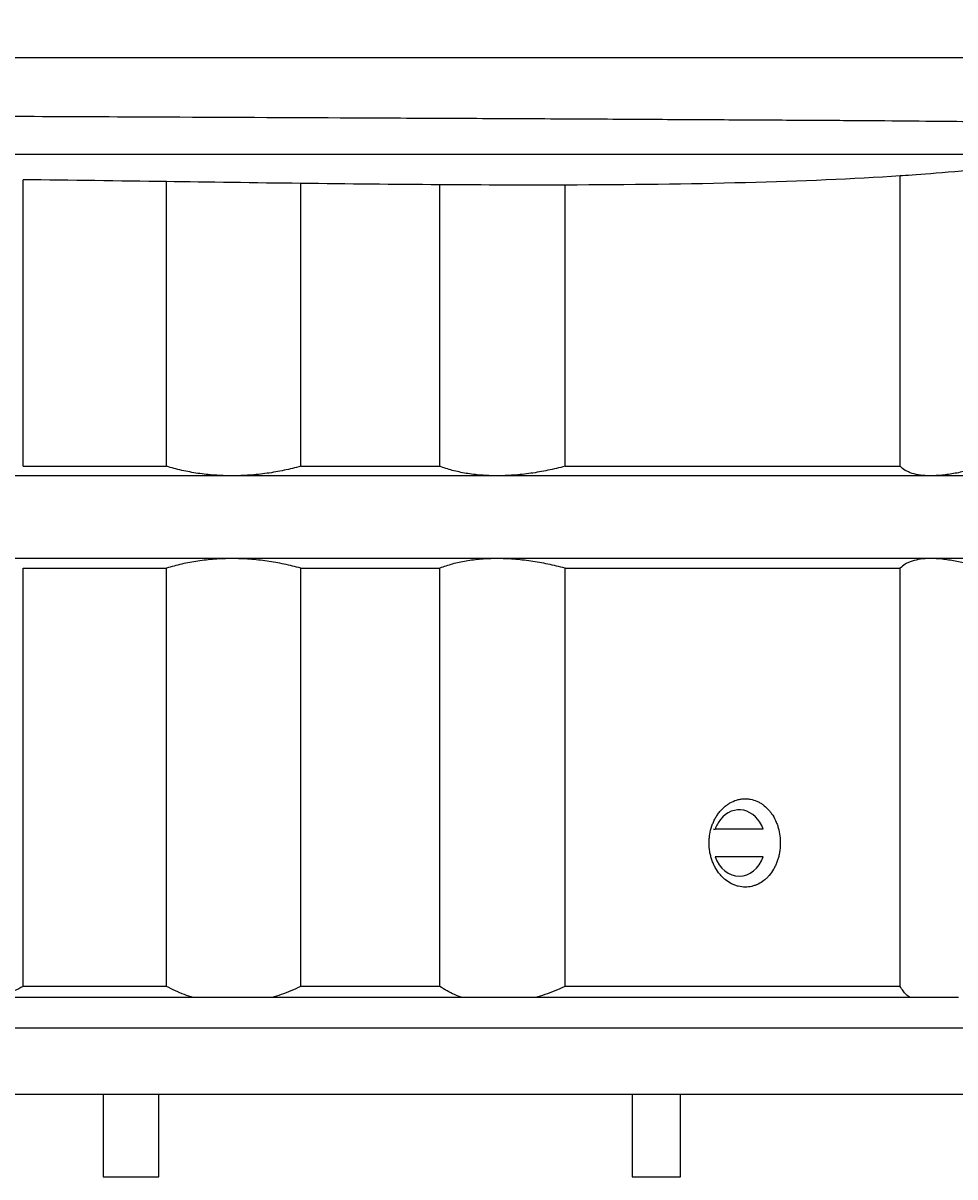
# Model space of a CAD drawing. Header units: millimetres. Extents: x 10970 to 13470, y -3153 to -1153.
# Tile 9 of 18: x 11678 to 12015, y -2250 to -1832. Entities that reach past the tile are written whole.
import ezdxf

# ---------------------------------------------------------------- set-up
doc = ezdxf.new("R2010")
doc.units = ezdxf.units.MM
doc.layers.add('標注線', color=7, linetype='Continuous')
doc.dimstyles.new('ISO-25', dxfattribs={"dimtxt": 2.5, "dimasz": 40, "dimexe": 30, "dimexo": 0.625, "dimtad": 1, "dimdec": 4, "dimdsep": 46, "dimlunit": 6, "dimtxsty": 'Standard', "dimcen": 2.5, "dimadec": 0, "dimazin": 0, "dimtfac": 1, "dimtdec": 4, "dimtmove": 0, "dimatfit": 3, "dimfxl": 1, "dimtolj": 1, "dimtzin": 0, "dimarcsym": 0})

# ---------------------------------------------------------------- blocks, each defined once
blk = doc.blocks.new('*D54')
at = {"layer": 'Defpoints', "color": 0}
for p in [(12093.12, -1773.94), (11321.12, -1854.89), (12093.12, -1854.89)]:
    blk.add_point(p, dxfattribs=at)
at = {"layer": '標注線', "color": 0, "lineweight": -2}
for p, q in [((11321.12, -1854.26), (11321.12, -1743.94)), ((12093.12, -1854.26), (12093.12, -1743.94)), ((11361.12, -1773.94), (12053.12, -1773.94))]:
    blk.add_line(p, q, dxfattribs=at)
at = {"layer": '標注線', "color": 0}
for points in [[(11361.12, -1767.27), (11361.12, -1780.6), (11321.12, -1773.94)], [(12053.12, -1780.6), (12053.12, -1767.27), (12093.12, -1773.94)]]:
    blk.add_solid(points, dxfattribs=at)
at = {"layer": '標注線', "color": 0, "insert": (11707.12, -1748.31), "char_height": 2.5, "attachment_point": 5}
blk.add_mtext('{{\\H20x;39}}', dxfattribs=at)

msp = doc.modelspace()

# ---------------------------------------------------------------- hatches: boundary and pattern name
at = {"linetype": 'Continuous'}
h = msp.add_hatch(dxfattribs=at)
h.set_pattern_fill('ANSI31', scale=100, angle=-90, style=0)
h.set_pattern_definition([(315, (1632.74, 9910.92), (224.5064, 224.5064), [])])
edge = h.paths.add_edge_path(flags=0)
edge.add_spline(control_points=[(12075.12912, -1876.10305), (12071.20328, -1877.24689), (12066.85449, -1878.30934), (12062.10959, -1879.29489)], knot_values=[0, 0, 0, 0, 1, 1, 1, 1], degree=3, periodic=0)
edge.add_line((12062.10959, -1879.29489), (12062.10959, -1878.25315))
edge.add_spline(control_points=[(12062.10954, -1878.26195), (12060.31156, -1877.22387), (12058.51359, -1876.18578), (12056.71561, -1875.14769)], knot_values=[0, 0, 0, 0, 1, 1, 1, 1], degree=3, periodic=0)
edge.add_line((12056.71561, -1875.14769), (12056.71561, -1872.5751))
edge.add_spline(control_points=[(12056.71561, -1872.5751), (12058.51091, -1871.53856), (12060.30622, -1870.50203), (12062.10152, -1869.46549)], knot_values=[0, 0, 0, 0, 1, 1, 1, 1], degree=3, periodic=0)
edge.add_line((12062.10152, -1869.46549), (12062.10152, -1868.25314))
edge.add_spline(control_points=[(12062.10202, -1868.26103), (12060.30655, -1867.22437), (12058.51108, -1866.18771), (12056.71561, -1865.15106)], knot_values=[0, 0, 0, 0, 1, 1, 1, 1], degree=3, periodic=0)
edge.add_line((12056.71561, -1865.15106), (12056.71561, -1862.56982))
edge.add_spline(control_points=[(12056.71561, -1862.56982), (12058.51561, -1861.53055), (12060.3156, -1860.49128), (12062.1156, -1859.45201)], knot_values=[0, 0, 0, 0, 1, 1, 1, 1], degree=3, periodic=0)
edge.add_line((12062.1156, -1859.45201), (12062.1156, -1858.24954))
edge.add_spline(control_points=[(12062.09513, -1858.25773), (12060.30195, -1857.2224), (12058.50878, -1856.18706), (12056.71561, -1855.15173)], knot_values=[0, 0, 0, 0, 1, 1, 1, 1], degree=3, periodic=0)
edge.add_line((12056.71561, -1855.15173), (12056.71561, -1852.56597))
edge.add_spline(control_points=[(12056.71561, -1852.56597), (12058.51082, -1851.52944), (12060.30603, -1850.49291), (12062.10125, -1849.45638)], knot_values=[0, 0, 0, 0, 1, 1, 1, 1], degree=3, periodic=0)
edge.add_line((12062.10125, -1849.45638), (12062.10125, -1848.24953))
edge.add_spline(control_points=[(12062.10461, -1848.25716), (12061.01481, -1847.62795), (12059.925, -1846.99874), (12058.8352, -1846.36954)], knot_values=[0, 0, 0, 0, 1, 1, 1, 1], degree=3, periodic=0)
edge.add_line((12058.8352, -1846.36954), (12060.71561, -1844.48913))
edge.add_line((12060.71561, -1844.48913), (12073.12912, -1844.48913))
edge.add_line((12073.12912, -1844.48913), (12075.12912, -1846.48913))
edge.add_line((12075.12912, -1846.48913), (12075.12912, -1876.10305))
edge = h.paths.add_edge_path(flags=0)
edge.add_line((11339.1021, -1846.48913), (11341.1021, -1844.48913))
edge.add_line((11341.1021, -1844.48913), (11352.17331, -1844.48913))
edge.add_spline(control_points=[(11352.17331, -1844.48913), (11353.23363, -1845.10132), (11354.29395, -1845.71351), (11355.35427, -1846.3257)], knot_values=[0, 0, 0, 0, 1, 1, 1, 1], degree=3, periodic=0)
edge.add_line((11355.36016, -1846.33368), (11357.51561, -1848.48913))
edge.add_line((11357.51561, -1848.48913), (11357.51561, -1850.1447))
edge.add_spline(control_points=[(11357.51561, -1850.1447), (11355.71849, -1851.18228), (11353.92136, -1852.21986), (11352.12424, -1853.25744)], knot_values=[0, 0, 0, 0, 1, 1, 1, 1], degree=3, periodic=0)
edge.add_line((11352.12096, -1853.24953), (11352.12096, -1854.44928))
edge.add_spline(control_points=[(11352.12096, -1854.44928), (11353.91918, -1855.48755), (11355.71739, -1856.52582), (11357.51561, -1857.56409)], knot_values=[0, 0, 0, 0, 1, 1, 1, 1], degree=3, periodic=0)
edge.add_line((11357.51561, -1857.56409), (11357.51561, -1860.15124))
edge.add_spline(control_points=[(11357.51561, -1860.15124), (11355.7205, -1861.1877), (11353.92538, -1862.22415), (11352.13027, -1863.2606)], knot_values=[0, 0, 0, 0, 1, 1, 1, 1], degree=3, periodic=0)
edge.add_line((11352.13029, -1863.25314), (11352.13029, -1864.46393))
edge.add_spline(control_points=[(11352.13029, -1864.46393), (11353.9254, -1865.50036), (11355.7205, -1866.5368), (11357.51561, -1867.57323)], knot_values=[0, 0, 0, 0, 1, 1, 1, 1], degree=3, periodic=0)
edge.add_line((11357.51561, -1867.57323), (11357.51561, -1870.15457))
edge.add_spline(control_points=[(11357.51561, -1870.15457), (11355.72324, -1871.18946), (11353.93086, -1872.22435), (11352.13849, -1873.25924)], knot_values=[0, 0, 0, 0, 1, 1, 1, 1], degree=3, periodic=0)
edge.add_line((11352.12645, -1873.25315), (11352.12645, -1874.46361))
edge.add_spline(control_points=[(11352.12645, -1874.46361), (11353.92284, -1875.50077), (11355.71922, -1876.53793), (11357.51561, -1877.57509)], knot_values=[0, 0, 0, 0, 1, 1, 1, 1], degree=3, periodic=0)
edge.add_line((11357.51561, -1877.57509), (11357.51561, -1879.48913))
edge.add_line((11357.51561, -1879.48913), (11350.11561, -1879.48913))
edge.add_line((11350.11561, -1879.48913), (11350.11561, -1885.98151))
edge.add_spline(control_points=[(11350.11561, -1885.98151), (11346.25758, -1885.34682), (11342.5847, -1884.63605), (11339.1021, -1883.84326)], knot_values=[0, 0, 0, 0, 1, 1, 1, 1], degree=3, periodic=0)
edge.add_line((11339.1021, -1883.84326), (11339.1021, -1846.48913))

# ---------------------------------------------------------------- linework, layer by layer
at = {"color": 7, "linetype": 'Continuous'}
for p, q in [((12060.71561, -1844.48913), (11605.6898, -1844.48913)), ((11677.74837, -1992.42502), (11677.74837, -1888.62839)), ((11729.76127, -1992.42502), (11729.76127, -1889.32037)), ((11995.6016, -1992.42502), (11995.6016, -1887.23584)), ((11778.36363, -1992.42502), (11778.36363, -1889.96937)), ((11828.72171, -1992.42502), (11828.72171, -1890.45504)), ((11874.12345, -1992.42502), (11874.12345, -1890.56249)), ((11677.74837, -1992.42502), (11729.76127, -1992.42502)), ((11778.36363, -1992.42502), (11828.72171, -1992.42502)), ((11874.12345, -1992.42502), (11995.6016, -1992.42502)), ((11753.42596, -1995.88912), (11654.22983, -1995.88912)), ((11849.46611, -1995.88912), (11753.42596, -1995.88912)), ((12006.5597, -1995.88912), (11849.46611, -1995.88912)), ((12056.90745, -1995.88912), (12006.5597, -1995.88912)), ((11753.42596, -2025.88912), (11654.22983, -2025.88912)), ((11849.46611, -2025.88912), (11753.42596, -2025.88912)), ((12006.5597, -2025.88912), (11849.46611, -2025.88912)), ((12056.90745, -2025.88912), (12006.5597, -2025.88912)), ((11677.74837, -2180.88912), (11677.74837, -2029.35322)), ((11677.74837, -2029.35322), (11729.76127, -2029.35322)), ((11729.76127, -2180.88912), (11729.76127, -2029.35322)), ((11778.36363, -2180.88912), (11778.36363, -2029.35322)), ((11778.36363, -2029.35322), (11828.72171, -2029.35322)), ((11828.72171, -2180.88912), (11828.72171, -2029.35322)), ((11874.12345, -2180.88912), (11874.12345, -2029.35322)), ((11874.12345, -2029.35322), (11995.6016, -2029.35322)), ((11995.6016, -2180.88912), (11995.6016, -2029.35322)), ((11927.90835, -2123.88912), (11928.5051, -2123.88912)), ((11945.92792, -2123.88912), (11928.5051, -2123.88912)), ((11945.92792, -2133.88912), (11928.50375, -2133.88912)), ((11729.76127, -2180.88912), (11677.74837, -2180.88912)), ((11828.72171, -2180.88912), (11778.36363, -2180.88912)), ((11995.6016, -2180.88912), (11874.12345, -2180.88912)), ((11739.43219, -2184.88912), (11668.16103, -2184.88912)), ((11767.84184, -2184.88912), (11739.43219, -2184.88912)), ((11836.84547, -2184.88912), (11767.84184, -2184.88912)), ((11863.38426, -2184.88912), (11836.84547, -2184.88912)), ((11999.11335, -2184.88912), (11863.38426, -2184.88912)), ((12016.73542, -2184.88912), (11999.11335, -2184.88912)), ((11333.11561, -2195.88912), (12031.00911, -2195.88912)), ((11329.11561, -2219.88912), (12034.47321, -2219.88912)), ((11706.73849, -2219.88912), (11706.73849, -2249.88912)), ((11726.88985, -2249.88912), (11726.88985, -2219.88912)), ((11898.41346, -2219.88912), (11898.41346, -2249.88912)), ((11915.99565, -2249.88912), (11915.99565, -2219.88912)), ((11706.73849, -2249.88912), (11726.88985, -2249.88912)), ((11898.41346, -2249.88912), (11898.92226, -2249.88912)), ((11898.92226, -2249.88912), (11915.99565, -2249.88912))]:
    msp.add_line(p, q, dxfattribs=at)
for start_param, end_param in [(5.142164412, 7.068583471), (2.000571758, 4.282613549)]:
    msp.add_ellipse((11937.21584, -2128.88912), major_axis=(0, 12), ratio=0.79863551, start_param=start_param, end_param=end_param, dxfattribs=at)
for points, knots in [([(11354.54953, -1863.46082), (11355.33492, -1863.49229), (11357.76812, -1863.56797), (11363.55474, -1863.66948), (11372.52716, -1863.79576), (11383.89632, -1863.94873), (11397.5956, -1864.09934), (11413.54616, -1864.22437), (11437.61909, -1864.37639), (11472.68314, -1864.6413), (11521.53983, -1864.89063), (11575.72059, -1865.15813), (11645.20854, -1865.5006), (11722.35045, -1865.82185), (11790.15513, -1866.14818), (11836.03849, -1866.35333), (11868.58208, -1866.50436), (11898.99605, -1866.67469), (11927.12135, -1866.83989), (11953.166, -1866.98036), (11976.87348, -1867.1185), (11998.06152, -1867.2919), (12016.51579, -1867.46253), (12032.03249, -1867.5994), (12043.45126, -1867.7231), (12051.52846, -1867.86421), (12055.78402, -1867.96833), (12057.66038, -1868.02242), (12058.10176, -1868.0359)], [0, 0, 0, 0, 0.019839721, 0.04942874, 0.078995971, 0.108589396, 0.138151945, 0.167747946, 0.197309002, 0.256412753, 0.315517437, 0.374622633, 0.433728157, 0.52816894, 0.599185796, 0.634725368, 0.670191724, 0.704009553, 0.737811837, 0.771602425, 0.805423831, 0.839201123, 0.873022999, 0.90681153, 0.940615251, 0.965972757, 0.991334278, 1, 1, 1, 1]), ([(12052.59584, -1879.48913), (12052.5686, -1879.48913), (12052.54131, -1879.48913), (12051.68506, -1879.48913), (12050.80224, -1879.48913), (12048.9279, -1879.48913), (12047.93835, -1879.48913), (12044.81471, -1879.48913), (12042.52514, -1879.48913), (12039.40315, -1879.48913), (12038.76574, -1879.48913), (12037.46479, -1879.48913), (12036.80135, -1879.48913), (12034.7746, -1879.48913), (12033.37399, -1879.48913), (12029.02402, -1879.48913), (12025.92619, -1879.48913), (12019.33561, -1879.48913), (12015.84333, -1879.48913), (12010.30845, -1879.48913), (12008.41735, -1879.48913), (12004.54749, -1879.48913), (12002.5681, -1879.48913), (11996.49714, -1879.48913), (11992.27293, -1879.48913), (11985.67048, -1879.48913), (11983.42527, -1879.48913), (11978.84544, -1879.48913), (11976.50913, -1879.48913), (11964.63943, -1879.48913), (11954.52035, -1879.48913), (11941.09592, -1879.48913), (11938.3715, -1879.48913), (11932.84789, -1879.48913), (11930.05417, -1879.48913), (11921.57795, -1879.48913), (11910.0231, -1879.48913), (11897.96349, -1879.48913), (11890.26665, -1879.48913), (11888.71865, -1879.48913), (11885.61005, -1879.48913), (11880.92905, -1879.48913), (11876.19382, -1879.48913), (11866.65107, -1879.48913), (11856.96346, -1879.48913), (11845.40927, -1879.48913), (11840.40341, -1879.48913), (11837.05413, -1879.48913), (11835.37286, -1879.48913), (11826.94922, -1879.48913), (11813.34737, -1879.48913), (11799.49982, -1879.48913), (11789.0215, -1879.48913), (11785.51326, -1879.48913), (11780.22753, -1879.48913), (11778.46161, -1879.48913), (11774.92797, -1879.48913), (11766.08567, -1879.48913), (11757.20227, -1879.48913), (11742.93634, -1879.48913), (11735.7772, -1879.48913), (11724.99922, -1879.48913), (11721.39719, -1879.48913), (11714.20129, -1879.48913), (11710.60594, -1879.48913), (11699.82768, -1879.48913), (11692.65252, -1879.48913), (11678.32293, -1879.48913), (11671.16746, -1879.48913), (11656.88168, -1879.48913), (11646.23097, -1879.48913), (11635.67599, -1879.48913), (11628.66055, -1879.48913), (11625.16286, -1879.48913), (11614.7053, -1879.48913), (11600.90017, -1879.48913), (11587.36899, -1879.48913), (11580.6723, -1879.48913)], [0, 0, 0, 0, 0.000588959, 0.000588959, 0.018435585, 0.018435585, 0.03628221, 0.03628221, 0.071975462, 0.071975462, 0.080898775, 0.080898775, 0.089822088, 0.089822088, 0.107668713, 0.107668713, 0.143361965, 0.143361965, 0.179055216, 0.179055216, 0.196901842, 0.196901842, 0.214748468, 0.214748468, 0.250441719, 0.250441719, 0.268288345, 0.268288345, 0.286134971, 0.286134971, 0.357521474, 0.357521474, 0.375368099, 0.375368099, 0.393214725, 0.393214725, 0.428907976, 0.464601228, 0.464601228, 0.473524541, 0.473524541, 0.482447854, 0.500294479, 0.500294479, 0.535987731, 0.553834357, 0.562757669, 0.562757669, 0.571680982, 0.571680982, 0.607374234, 0.643067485, 0.643067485, 0.660914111, 0.660914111, 0.669837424, 0.669837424, 0.678760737, 0.714453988, 0.714453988, 0.75014724, 0.75014724, 0.767993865, 0.767993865, 0.785840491, 0.785840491, 0.821533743, 0.821533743, 0.857226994, 0.857226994, 0.892920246, 0.910766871, 0.910766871, 0.928613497, 0.928613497, 0.964306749, 1, 1, 1, 1]), ([(11753.42596, -1995.88912), (11751.29771, -1995.88912), (11749.20746, -1995.81248), (11745.09921, -1995.51385), (11743.08123, -1995.29183), (11740.10754, -1994.85238), (11739.12522, -1994.68813), (11737.17842, -1994.32416), (11736.21219, -1994.12396), (11733.36684, -1993.47629), (11731.53354, -1992.98076), (11729.76127, -1992.42502)], [0, 0, 0, 0, 0.25, 0.25, 0.5, 0.5, 0.625, 0.625, 0.75, 0.75, 1, 1, 1, 1]), ([(11778.36363, -1992.42502), (11776.387, -1992.98035), (11774.38276, -1993.47264), (11770.31835, -1994.32802), (11768.25818, -1994.69114), (11765.12409, -1995.13365), (11764.07207, -1995.2641), (11761.95287, -1995.48957), (11760.88347, -1995.58467), (11757.68357, -1995.81253), (11755.55327, -1995.88912), (11753.42596, -1995.88912)], [0, 0, 0, 0, 0.25, 0.25, 0.5, 0.5, 0.625, 0.625, 0.75, 0.75, 1, 1, 1, 1]), ([(11849.46611, -1995.88912), (11847.47802, -1995.88912), (11845.55529, -1995.81248), (11841.8342, -1995.51385), (11840.03584, -1995.29183), (11837.43009, -1994.85238), (11836.57684, -1994.68813), (11834.90111, -1994.32416), (11834.07718, -1994.12396), (11831.67412, -1993.47629), (11830.15707, -1992.98076), (11828.72171, -1992.42502)], [0, 0, 0, 0, 0.25, 0.25, 0.5, 0.5, 0.625, 0.625, 0.75, 0.75, 1, 1, 1, 1]), ([(11874.12345, -1992.42502), (11872.05695, -1992.98035), (11869.99045, -1993.47264), (11865.85702, -1994.32802), (11863.79008, -1994.69114), (11860.68905, -1995.13365), (11859.65528, -1995.2641), (11857.58748, -1995.48957), (11856.55135, -1995.58467), (11853.47321, -1995.81253), (11851.45333, -1995.88912), (11849.46611, -1995.88912)], [0, 0, 0, 0, 0.25, 0.25, 0.5, 0.5, 0.625, 0.625, 0.75, 0.75, 1, 1, 1, 1]), ([(12006.5597, -1995.88912), (12005.23957, -1995.88912), (12004.02465, -1995.81248), (12001.79494, -1995.51385), (12000.78019, -1995.29183), (11999.40587, -1994.85238), (11998.97245, -1994.68813), (11998.1552, -1994.32416), (11997.77079, -1994.12396), (11996.70231, -1993.47629), (11996.09932, -1992.98076), (11995.6016, -1992.42502)], [0, 0, 0, 0, 0.25, 0.25, 0.5, 0.5, 0.625, 0.625, 0.75, 0.75, 1, 1, 1, 1]), ([(12025.74892, -1992.42502), (12023.92169, -1992.98035), (12022.14781, -1993.47264), (12018.70689, -1994.32802), (12017.03984, -1994.69114), (12014.62229, -1995.13365), (12013.8303, -1995.2641), (12012.27496, -1995.48957), (12011.51013, -1995.58467), (12009.28221, -1995.81253), (12007.87923, -1995.88912), (12006.5597, -1995.88912)], [0, 0, 0, 0, 0.25, 0.25, 0.5, 0.5, 0.625, 0.625, 0.75, 0.75, 1, 1, 1, 1]), ([(11753.42596, -2025.88912), (11751.29771, -2025.88912), (11749.20746, -2025.96575), (11745.09921, -2026.26438), (11743.08123, -2026.48641), (11740.10754, -2026.92585), (11739.12522, -2027.0901), (11737.17842, -2027.45408), (11736.21219, -2027.65427), (11733.36684, -2028.30195), (11731.53354, -2028.79748), (11729.76127, -2029.35322)], [0, 0, 0, 0, 0.25, 0.25, 0.5, 0.5, 0.625, 0.625, 0.75, 0.75, 1, 1, 1, 1]), ([(11778.36363, -2029.35322), (11776.387, -2028.79789), (11774.38276, -2028.3056), (11770.31835, -2027.45021), (11768.25818, -2027.0871), (11765.12409, -2026.64458), (11764.07207, -2026.51414), (11761.95287, -2026.28867), (11760.88347, -2026.19357), (11757.68357, -2025.96571), (11755.55327, -2025.88912), (11753.42596, -2025.88912)], [0, 0, 0, 0, 0.25, 0.25, 0.5, 0.5, 0.625, 0.625, 0.75, 0.75, 1, 1, 1, 1]), ([(11849.46611, -2025.88912), (11847.47802, -2025.88912), (11845.55529, -2025.96575), (11841.8342, -2026.26438), (11840.03584, -2026.48641), (11837.43009, -2026.92585), (11836.57684, -2027.0901), (11834.90111, -2027.45408), (11834.07718, -2027.65427), (11831.67412, -2028.30195), (11830.15707, -2028.79748), (11828.72171, -2029.35322)], [0, 0, 0, 0, 0.25, 0.25, 0.5, 0.5, 0.625, 0.625, 0.75, 0.75, 1, 1, 1, 1]), ([(11874.12345, -2029.35322), (11872.05695, -2028.79789), (11869.99045, -2028.3056), (11865.85702, -2027.45021), (11863.79008, -2027.0871), (11860.68905, -2026.64458), (11859.65528, -2026.51414), (11857.58748, -2026.28867), (11856.55135, -2026.19357), (11853.47321, -2025.96571), (11851.45333, -2025.88912), (11849.46611, -2025.88912)], [0, 0, 0, 0, 0.25, 0.25, 0.5, 0.5, 0.625, 0.625, 0.75, 0.75, 1, 1, 1, 1]), ([(12006.5597, -2025.88912), (12005.23957, -2025.88912), (12004.02465, -2025.96575), (12001.79494, -2026.26438), (12000.78019, -2026.48641), (11999.40587, -2026.92585), (11998.97245, -2027.0901), (11998.1552, -2027.45408), (11997.77079, -2027.65427), (11996.70231, -2028.30195), (11996.09932, -2028.79748), (11995.6016, -2029.35322)], [0, 0, 0, 0, 0.25, 0.25, 0.5, 0.5, 0.625, 0.625, 0.75, 0.75, 1, 1, 1, 1]), ([(12025.74892, -2029.35322), (12023.92169, -2028.79789), (12022.14781, -2028.3056), (12018.70689, -2027.45021), (12017.03984, -2027.0871), (12014.62229, -2026.64458), (12013.8303, -2026.51414), (12012.27496, -2026.28867), (12011.51013, -2026.19357), (12009.28221, -2025.96571), (12007.87923, -2025.88912), (12006.5597, -2025.88912)], [0, 0, 0, 0, 0.25, 0.25, 0.5, 0.5, 0.625, 0.625, 0.75, 0.75, 1, 1, 1, 1]), ([(11939.4162, -2144.88912), (11938.56727, -2144.89507), (11937.73028, -2144.79105), (11936.49088, -2144.48647), (11936.08046, -2144.35991), (11935.46899, -2144.13227), (11935.26538, -2144.04985), (11934.86198, -2143.87322), (11934.6626, -2143.77922), (11933.67715, -2143.28131), (11932.92493, -2142.79484), (11932.03195, -2142.07343), (11931.85575, -2141.92344), (11931.50819, -2141.61185), (11931.3364, -2141.4498), (11930.83322, -2140.95068), (11930.51321, -2140.60017), (11929.59853, -2139.49687), (11929.04899, -2138.69251), (11928.44009, -2137.59895), (11928.32196, -2137.37521), (11928.09602, -2136.92319), (11927.77198, -2136.23745), (11927.49201, -2135.5289), (11927.1579, -2134.56395), (11927.01035, -2134.07142), (11926.81866, -2133.31738), (11926.75972, -2133.06349), (11926.65194, -2132.55052), (11926.60307, -2132.29104), (11926.38692, -2130.995), (11926.30134, -2129.95193), (11926.3002, -2128.37824), (11926.32116, -2127.85216), (11926.3858, -2127.06066), (11926.41289, -2126.79693), (11926.47757, -2126.27458), (11926.51521, -2126.01525), (11926.72928, -2124.72764), (11926.98232, -2123.7261), (11927.4852, -2122.26705), (11927.67474, -2121.78612), (11928.08772, -2120.85903), (11928.53566, -2119.96225), (11929.05122, -2119.12445), (11929.46336, -2118.5184), (11929.60499, -2118.32012), (11929.89689, -2117.93112), (11930.04752, -2117.73995), (11930.8178, -2116.80917), (11931.48254, -2116.14982), (11932.54968, -2115.28568), (11932.91724, -2115.01875), (11933.48606, -2114.64977), (11933.6791, -2114.53174), (11934.06765, -2114.30816), (11934.26328, -2114.20251), (11935.24796, -2113.70417), (11936.05627, -2113.39977), (11937.09283, -2113.14103), (11937.30147, -2113.09547), (11937.72153, -2113.01723), (11937.93327, -2112.98454), (11938.56799, -2112.90738), (11938.99175, -2112.88338), (11939.41621, -2112.88912)], [0, 0, 0, 0, 0.0625, 0.0625, 0.09375, 0.09375, 0.109375, 0.109375, 0.125, 0.125, 0.1875, 0.1875, 0.203125, 0.203125, 0.21875, 0.21875, 0.25, 0.25, 0.3125, 0.3125, 0.328125, 0.328125, 0.34375, 0.375, 0.375, 0.40625, 0.40625, 0.421875, 0.421875, 0.4375, 0.4375, 0.5, 0.5, 0.53125, 0.53125, 0.546875, 0.546875, 0.5625, 0.5625, 0.625, 0.625, 0.65625, 0.65625, 0.6875, 0.71875, 0.71875, 0.734375, 0.734375, 0.75, 0.75, 0.8125, 0.8125, 0.84375, 0.84375, 0.859375, 0.859375, 0.875, 0.875, 0.9375, 0.9375, 0.953125, 0.953125, 0.96875, 0.96875, 1, 1, 1, 1]), ([(11941.31814, -2113.0606), (11942.11415, -2113.20963), (11942.88396, -2113.4501), (11944.0025, -2113.9382), (11944.36926, -2114.12234), (11944.91019, -2114.43133), (11945.08896, -2114.5398), (11945.44337, -2114.76795), (11945.619, -2114.88768), (11946.48007, -2115.50829), (11947.12173, -2116.07975), (11948.01609, -2117.04664), (11948.30282, -2117.38729), (11948.71544, -2117.92661), (11948.85041, -2118.11164), (11949.11236, -2118.48845), (11949.23931, -2118.68014), (11949.85437, -2119.65465), (11950.28425, -2120.48505), (11950.83708, -2121.80659), (11951.00606, -2122.26052), (11951.31083, -2123.19265), (11951.44464, -2123.66439), (11951.79268, -2125.09594), (11951.95404, -2126.07195), (11952.08781, -2127.56924), (11952.1142, -2128.07633), (11952.12939, -2129.08217), (11952.09674, -2130.5833), (11951.90117, -2132.06198), (11951.64495, -2133.28142), (11951.58912, -2133.52403), (11951.46925, -2134.003), (11951.27679, -2134.71372), (11951.04685, -2135.4016), (11950.70694, -2136.29853), (11950.52039, -2136.73692), (11950.21541, -2137.3793), (11950.10954, -2137.59088), (11949.88927, -2138.0089), (11949.77488, -2138.2152), (11949.18756, -2139.22301), (11948.66425, -2139.96276), (11947.80009, -2140.97513), (11947.49876, -2141.29628), (11947.02607, -2141.75274), (11946.86479, -2141.90086), (11946.53855, -2142.18555), (11946.37323, -2142.32248), (11945.53574, -2142.9805), (11944.83149, -2143.42318), (11943.90956, -2143.87668), (11943.72307, -2143.96231), (11943.34578, -2144.12328), (11943.15453, -2144.19877), (11942.57843, -2144.40783), (11942.19112, -2144.52427), (11941.01939, -2144.80431), (11940.22529, -2144.90005), (11939.4162, -2144.88912)], [0, 0, 0, 0, 0.0625, 0.0625, 0.09375, 0.09375, 0.109375, 0.109375, 0.125, 0.125, 0.1875, 0.1875, 0.21875, 0.21875, 0.234375, 0.234375, 0.25, 0.25, 0.3125, 0.3125, 0.34375, 0.34375, 0.375, 0.375, 0.4375, 0.4375, 0.46875, 0.46875, 0.5, 0.5625, 0.5625, 0.578125, 0.578125, 0.59375, 0.625, 0.625, 0.65625, 0.65625, 0.671875, 0.671875, 0.6875, 0.6875, 0.75, 0.75, 0.78125, 0.78125, 0.796875, 0.796875, 0.8125, 0.8125, 0.875, 0.875, 0.890625, 0.890625, 0.90625, 0.90625, 0.9375, 0.9375, 1, 1, 1, 1]), ([(11930.44006, -2120.40493), (11930.03391, -2120.91279), (11929.67001, -2121.45744), (11929.02513, -2122.61893), (11928.744, -2123.23564), (11928.5051, -2123.88912)], [0, 0, 0, 0, 0.5, 0.5, 1, 1, 1, 1])]:
    msp.add_open_spline(points, degree=3, knots=knots, dxfattribs=at)
for points in [[(12025.74892, -1884.68654), (12010.81392, -1886.26885), (11999.68411, -1886.96287), (11995.6016, -1887.23441)], [(11729.76127, -1889.31938), (11712.41358, -1889.07726), (11695.07612, -1888.83367), (11677.74837, -1888.62802)], [(11778.36363, -1889.96752), (11762.16094, -1889.77078), (11744.27799, -1889.52199), (11729.76127, -1889.31938)], [(11995.6016, -1887.23441), (11961.43798, -1889.50676), (11920.52511, -1890.44408), (11874.12345, -1890.56168)], [(11828.72171, -1890.45445), (11812.22836, -1890.3469), (11795.4424, -1890.1749), (11778.36363, -1889.96752)], [(11874.12345, -1890.56168), (11857.18434, -1890.60461), (11840.47859, -1890.53111), (11828.72171, -1890.45445)], [(11939.41621, -2112.88912), (11939.81585, -2112.88631), (11940.21406, -2112.90814), (11940.61086, -2112.95377)], [(11940.60982, -2112.96749), (11940.84624, -2112.99617), (11941.08165, -2113.03303), (11941.31605, -2113.078)], [(11677.74837, -2180.88912), (11676.69324, -2181.46837), (11674.5683, -2182.53418), (11671.36098, -2183.86233), (11669.22498, -2184.57429), (11668.16103, -2184.88912)], [(11739.43219, -2184.88912), (11738.35612, -2184.57287), (11736.1985, -2183.85823), (11732.97646, -2182.53502), (11730.82874, -2181.4689), (11729.76127, -2180.88912)], [(11778.36363, -2180.88912), (11777.17326, -2181.46837), (11774.79965, -2182.53418), (11771.28231, -2183.86233), (11768.97967, -2184.57429), (11767.84184, -2184.88912)], [(11836.84547, -2184.88912), (11835.91186, -2184.57287), (11834.05829, -2183.85823), (11831.34924, -2182.53502), (11829.58626, -2181.4689), (11828.72171, -2180.88912)], [(11874.12345, -2180.88912), (11872.87896, -2181.46837), (11870.41844, -2182.53418), (11866.83079, -2183.86233), (11864.51844, -2184.57429), (11863.38426, -2184.88912)], [(11999.11335, -2184.88912), (11998.64148, -2184.57287), (11997.74563, -2183.85823), (11996.56889, -2182.53502), (11995.90139, -2181.4689), (11995.6016, -2180.88912)]]:
    msp.add_open_spline(points, degree=3, dxfattribs=at)

# ---------------------------------------------------------------- dimensions: what is measured, and where the dimension line sits
at = {"layer": '標注線'}
dim = msp.add_linear_dim(base=(12093.11561, -1773.93622), p1=(11321.11561, -1854.88912), p2=(12093.11561, -1854.88912), text='{{\\H20x;39}}', dimstyle='ISO-25', override={"dimdec": 1, "dimdsep": 44, "dimlunit": 2, "dimtdec": 1, "dimtolj": 0, "dimtzin": 8}, dxfattribs=at)
dim.commit()
dim.dimension.update_dxf_attribs({"geometry": '*D54', "text_midpoint": (11707.11561, -1748.31122)})

doc.saveas('drawing.dxf')
